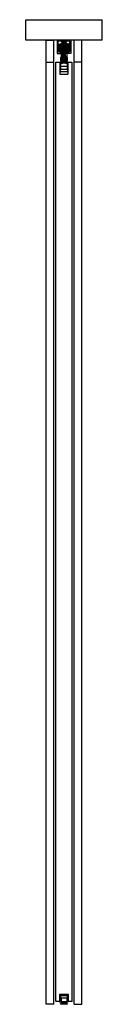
# Model space of a CAD drawing. Header units: millimetres. Extents: x -94 to 94, y 0 to 2418.
import ezdxf

# ---------------------------------------------------------------- set-up
doc = ezdxf.new("R2010")
doc.units = ezdxf.units.MM
doc.header["$LTSCALE"] = 10
doc.linetypes.add('ALLCAD_Strich', pattern=[0.2, 0.15, -0.05])
doc.layers.add('BESCH_KONT_sich_schn_seit_2d', color=160, linetype='Continuous')

msp = doc.modelspace()

# ---------------------------------------------------------------- linework, layer by layer
at = {"layer": 'BESCH_KONT_sich_schn_seit_2d', "linetype": 'ALLCAD_Strich', "extrusion": (-1.09476e-47, 1, -2.22045e-16)}
for p, q in [((-94, 2418), (94, 2418)), ((-94, 2368), (-94, 2418)), ((94, 2368), (94, 2418)), ((94, 2368), (-94, 2368)), ((-44, 2368), (-25, 2368)), ((-44, 0), (-44, 2368)), ((-25, 0), (-25, 2368)), ((16.5, 2368), (-16.5, 2368)), ((-16.5, 2368), (-16.5, 2335)), ((-14, 2339.5), (-14, 2365.5)), ((-5.5, 2365.5), (-14, 2365.5)), ((-12, 2353.5), (-12, 2348.5)), ((-11.7, 2353.5), (-12, 2353.5)), ((-12, 2353.5), (-11.7, 2353.5)), ((-11.5, 2350.5), (-12, 2350.5)), ((-12, 2350.5), (12, 2350.5)), ((-12, 2348.5), (-12, 2343.5)), ((-5.7, 2346.5), (-12, 2346.5)), ((-12, 2346.5), (12, 2346.5)), ((-11.7, 2358.1), (-5.7, 2359.7)), ((-11.7, 2358.1), (-5.7, 2359.7)), ((-11.7, 2358.1), (-11.7, 2338.9)), ((-11.7, 2351), (-5.7, 2351)), ((-5.7, 2351), (-11.7, 2351)), ((-11.7, 2346), (-5.7, 2346)), ((-5.7, 2346), (-11.7, 2346)), ((-11.5, 2353.5), (-11.5, 2350.5)), ((-4.5, 2353.5), (-11.5, 2353.5)), ((-4.5, 2350.5), (-11.5, 2350.5)), ((-10.5, 2353.7), (-10.5, 2356.7)), ((-10.5, 2356.7), (-5.7, 2356.7)), ((-10.5, 2353.7), (-5.7, 2353.7)), ((-10.5, 2351.3), (-10.5, 2353.7)), ((-10.5, 2353.3), (10.5, 2353.3)), ((-4.5, 2351.3), (-10.5, 2351.3)), ((-10.5, 2350.7), (-10.5, 2351.3)), ((-10.5, 2346.6), (-10.5, 2350.7)), ((-10.5, 2350.7), (-4.5, 2350.7)), ((-4.5, 2349.5), (-10.5, 2349.5)), ((10.5, 2349), (-10.5, 2349)), ((-10.5, 2349), (-4.5, 2349)), ((-4, 2347.5), (-10.5, 2347.5)), ((-10.5, 2346.6), (-10.5, 2341.5)), ((-10.5, 2345.9), (10.5, 2345.9)), ((-8, 2353.5), (-8, 2345.5)), ((-8, 2345.5), (-5.7, 2345.5)), ((-6.5, 2353.5), (-6.5, 2345.5)), ((-6.5, 2345.5), (-6.5, 2337.5)), ((-6, 2365), (-6, 2363.5)), ((-5.5, 2365), (-6, 2365)), ((-5.5, 2363.5), (-6, 2363.5)), ((-6, 2363.5), (-6, 2363)), ((-6, 2363), (-4, 2363)), ((-5.7, 2353.5), (-5.7, 2359.7)), ((-5.7, 2356.7), (-4.5, 2356.7)), ((-5.7, 2353.7), (-4.5, 2353.7)), ((-5.7, 2350.5), (-5.7, 2353.5)), ((-5.7, 2337.3), (-5.7, 2350.5)), ((-5.5, 2346.5), (-5.7, 2346.5)), ((-5.7, 2345.5), (-5.5, 2345.5)), ((-5.5, 2365.5), (-5.5, 2363.5)), ((-4.5, 2365), (-5.5, 2365)), ((-5.5, 2363.5), (-5.5, 2363.5)), ((-5.5, 2363.5), (-5.5, 2363.5)), ((-5.5, 2363.5), (-5.5, 2363.5)), ((-5.5, 2363.5), (-5.5, 2363.5)), ((-5.5, 2363.5), (-5.5, 2363.5)), ((-5.5, 2363.5), (-5.5, 2363.5)), ((-5.5, 2363.5), (-5.5, 2363.5)), ((-5.5, 2363.5), (-5.5, 2363.5)), ((-5.5, 2363.5), (-5.5, 2363.5)), ((-5.5, 2363.5), (-5.5, 2363.5)), ((-5.5, 2363.5), (-5.5, 2363.5)), ((-5.5, 2363.5), (-5.5, 2363.5)), ((-5.5, 2363.5), (-5.5, 2363.5)), ((-5.5, 2363.5), (-5.5, 2363.5)), ((-5.5, 2363.5), (-5.5, 2363.5)), ((-5.5, 2363.5), (-5.5, 2363.5)), ((-5.5, 2363.5), (-5.5, 2363.5)), ((-5.5, 2363.5), (-5.5, 2363.5)), ((-5.5, 2363.5), (-5.5, 2363.5)), ((-5.5, 2352.5), (-5.5, 2350.5)), ((-5.5, 2352.5), (-4.5, 2352.5)), ((-4, 2352.5), (-5.5, 2352.5)), ((-5.5, 2351), (-4.5, 2351)), ((-4, 2351), (-5.5, 2351)), ((-5.5, 2350.5), (-5.5, 2344.5)), ((-4.5, 2346.5), (-5.5, 2346.5)), ((-5.5, 2346), (-4.5, 2346)), ((-4, 2346), (-5.5, 2346)), ((-5.5, 2345.5), (5.5, 2345.5)), ((-4.5, 2363.5), (-4.5, 2365.5)), ((4.5, 2365.5), (-4.5, 2365.5)), ((-4, 2365), (-4.5, 2365)), ((-4, 2363.5), (-4.5, 2363.5)), ((-4.5, 2363), (-4.5, 2360)), ((-4.5, 2359.7), (-4.5, 2360)), ((-2, 2360), (-4.5, 2360)), ((-4.5, 2359.1), (-4.5, 2359.7)), ((4.5, 2359.7), (-4.5, 2359.7)), ((4.5, 2359.5), (-4.5, 2359.5)), ((-4.5, 2359.1), (-4.5, 2358.8)), ((4.5, 2359.1), (-4.5, 2359.1)), ((-4.5, 2356.7), (-4.5, 2358.8)), ((4.5, 2358.8), (-4.5, 2358.8)), ((4.5, 2358.4), (-4.5, 2358.4)), ((4.5, 2358.1), (-4.5, 2358.1)), ((0, 2357.4), (-4.5, 2357.4)), ((-4.5, 2353.7), (-4.5, 2356.7)), ((4.5, 2356.2), (-4.5, 2356.2)), ((4.5, 2355.5), (-4.5, 2355.5)), ((4.5, 2355.2), (-4.5, 2355.2)), ((4.5, 2355), (-4.5, 2355)), ((-4.5, 2354.5), (4.5, 2354.5)), ((-4.5, 2353.7), (-4.5, 2353.5)), ((-2, 2353.5), (-4.5, 2353.5)), ((-4.5, 2353.5), (-4.5, 2352)), ((-4.5, 2352), (-4.5, 2346.5)), ((-2, 2352), (-4.5, 2352)), ((-4.5, 2351), (4.5, 2351)), ((4.5, 2350.5), (-4.5, 2350.5)), ((-2, 2349), (-4.5, 2349)), ((-4.5, 2342.5), (-4.5, 2346.5)), ((-4.5, 2346.5), (-2, 2346.5)), ((-4.5, 2346), (4.5, 2346)), ((-4, 2365), (-2.1, 2365)), ((-4, 2365), (-4, 2363.5)), ((-4, 2363), (-4, 2363.5)), ((-2.1, 2363), (-4, 2363)), ((-4, 2353.3), (-4, 2347.5)), ((-4, 2350.5), (4, 2350.5)), ((-4, 2345.5), (-4, 2347.5)), ((-4, 2346.5), (4, 2346.5)), ((-4, 2345.5), (-4, 2335.5)), ((-4, 2345.5), (-4, 2335.5)), ((-3.7, 2353.5), (-3.7, 2353.5)), ((-3.7, 2353.5), (3.7, 2353.5)), ((-2.2, 2365), (-2.2, 2363)), ((-2.2, 2365), (-2.2, 2363)), ((-1.6, 2365), (-2.1, 2365)), ((-2.1, 2363), (-2.1, 2365)), ((-2.1, 2363), (-1.6, 2363)), ((-2, 2365), (-2, 2360)), ((2, 2360), (-2, 2360)), ((-2, 2353.5), (-2, 2352)), ((-2, 2353.5), (2, 2353.5)), ((-2, 2346.5), (-2, 2352)), ((-2, 2346.5), (-2, 2342.5)), ((2, 2346.5), (-2, 2346.5)), ((-1.9, 2365), (-1.9, 2363)), ((-1.6, 2365), (1.6, 2365)), ((-1.6, 2365), (-1.6, 2363)), ((-1.6, 2365), (-1.6, 2363)), ((0, 2363), (-1.6, 2363)), ((1.6, 2363), (0, 2363)), ((0, 2357.4), (0, 2357.4)), ((0, 2357.4), (0, 2357.4)), ((0, 2357.4), (0, 2357.4)), ((0, 2357.4), (0, 2357.4)), ((0, 2357.4), (0, 2357.4)), ((0, 2357.4), (0, 2357.4)), ((0, 2357.4), (0, 2357.4)), ((0, 2357.4), (0, 2357.4)), ((0, 2357.4), (0, 2357.4)), ((0, 2357.4), (0, 2357.4)), ((0, 2357.4), (0, 2357.4)), ((0, 2357.4), (0, 2357.4)), ((0, 2357.4), (0, 2357.4)), ((0, 2357.4), (0, 2357.4)), ((0, 2357.4), (0, 2357.4)), ((0, 2357.4), (0, 2357.4)), ((0, 2357.4), (0, 2357.4)), ((0, 2357.4), (0, 2357.4)), ((0, 2357.4), (0, 2357.4)), ((0, 2357.4), (0, 2357.4)), ((0, 2357.4), (0, 2357.4)), ((0, 2357.4), (0, 2357.4)), ((0, 2357.4), (0, 2357.4)), ((0, 2357.4), (0, 2357.4)), ((0, 2357.4), (0, 2357.4)), ((0, 2357.4), (0, 2357.4)), ((0, 2357.4), (0, 2357.4)), ((4.5, 2357.4), (0, 2357.4)), ((0, 2357.4), (0, 2357.4)), ((0, 2357.4), (0, 2357.4)), ((0, 2357.4), (0, 2357.4)), ((0, 2357.4), (0, 2357.4)), ((0, 2357.4), (0, 2357.4)), ((0, 2357.4), (0, 2357.4)), ((0, 2357.4), (0, 2357.4)), ((0, 2357.4), (0, 2357.4)), ((0, 2357.4), (0, 2357.4)), ((0, 2357.4), (0, 2357.4)), ((2.1, 2365), (1.6, 2365)), ((1.6, 2365), (1.6, 2363)), ((1.6, 2365), (1.6, 2363)), ((1.6, 2363), (2.1, 2363)), ((1.9, 2365), (1.9, 2363)), ((2, 2365), (2, 2360)), ((4.5, 2360), (2, 2360)), ((2, 2352), (2, 2353.5)), ((4.5, 2353.5), (2, 2353.5)), ((4.5, 2352), (2, 2352)), ((2, 2352), (2, 2346.5)), ((4.5, 2349), (2, 2349)), ((2, 2346.5), (4.5, 2346.5)), ((2, 2342.5), (2, 2346.5)), ((2.1, 2363), (2.1, 2365)), ((2.1, 2365), (4, 2365)), ((4, 2363), (2.1, 2363)), ((2.2, 2365), (2.2, 2363)), ((2.2, 2365), (2.2, 2363)), ((3.7, 2353.5), (3.7, 2353.5)), ((4, 2365), (4, 2363.5)), ((4.5, 2365), (4, 2365)), ((4.5, 2363.5), (4, 2363.5)), ((4, 2363.5), (4, 2363)), ((4, 2363), (6, 2363)), ((4, 2353.3), (4, 2347.5)), ((5.5, 2352.5), (4, 2352.5)), ((5.5, 2351), (4, 2351)), ((4, 2345.5), (4, 2347.5)), ((4, 2347.5), (10.5, 2347.5)), ((5.5, 2346), (4, 2346)), ((4, 2345.5), (4, 2335.5)), ((4, 2345.5), (4, 2335.5)), ((4.5, 2365.5), (4.5, 2363.5)), ((5.5, 2365), (4.5, 2365)), ((4.5, 2363), (4.5, 2360)), ((4.5, 2360), (4.5, 2359.7)), ((4.5, 2359.7), (4.5, 2359.1)), ((4.5, 2358.8), (4.5, 2359.1)), ((4.5, 2358.8), (4.5, 2356.7)), ((4.5, 2356.7), (4.5, 2353.7)), ((4.5, 2356.7), (5.7, 2356.7)), ((4.5, 2353.7), (5.7, 2353.7)), ((4.5, 2353.5), (4.5, 2353.7)), ((11.5, 2353.5), (4.5, 2353.5)), ((4.5, 2352), (4.5, 2353.5)), ((4.5, 2352.5), (5.5, 2352.5)), ((4.5, 2346.5), (4.5, 2352)), ((10.5, 2351.3), (4.5, 2351.3)), ((4.5, 2351), (5.5, 2351)), ((4.5, 2350.7), (10.5, 2350.7)), ((11.5, 2350.5), (4.5, 2350.5)), ((10.5, 2349.5), (4.5, 2349.5)), ((4.5, 2349), (10.5, 2349)), ((4.5, 2346.5), (4.5, 2342.5)), ((5.5, 2346.5), (4.5, 2346.5)), ((4.5, 2346), (5.5, 2346)), ((5.5, 2363.5), (5.5, 2365.5)), ((14, 2365.5), (5.5, 2365.5)), ((6, 2365), (5.5, 2365)), ((6, 2363.5), (5.5, 2363.5)), ((5.5, 2352.5), (5.5, 2350.5)), ((5.5, 2350.5), (5.5, 2344.5)), ((5.7, 2346.5), (5.5, 2346.5)), ((5.5, 2345.5), (5.7, 2345.5)), ((5.7, 2356.7), (10.5, 2356.7)), ((5.7, 2353.7), (10.5, 2353.7)), ((5.7, 2353.5), (5.7, 2359.7)), ((11.8, 2358.1), (5.7, 2359.7)), ((11.8, 2358.1), (5.7, 2359.7)), ((5.7, 2350.5), (5.7, 2353.5)), ((5.7, 2351), (11.8, 2351)), ((11.8, 2351), (5.7, 2351)), ((5.7, 2337.3), (5.7, 2350.5)), ((12, 2346.5), (5.7, 2346.5)), ((5.7, 2346), (11.8, 2346)), ((11.8, 2346), (5.7, 2346)), ((5.7, 2345.5), (8, 2345.5)), ((6, 2365), (6, 2363.5)), ((6, 2363), (6, 2363.5)), ((6.5, 2353.5), (6.5, 2345.5)), ((6.5, 2345.5), (6.5, 2337.5)), ((8, 2353.5), (8, 2345.5)), ((10.5, 2356.7), (10.5, 2353.7)), ((10.5, 2353.7), (10.5, 2351.3)), ((10.5, 2351.3), (10.5, 2350.7)), ((10.5, 2350.7), (10.5, 2346.6)), ((10.5, 2346.6), (10.5, 2341.5)), ((11.5, 2353.5), (11.5, 2350.5)), ((12, 2350.5), (11.5, 2350.5)), ((11.8, 2358.1), (11.8, 2338.9)), ((12, 2353.5), (11.8, 2353.5)), ((11.8, 2353.5), (12, 2353.5)), ((12, 2353.5), (12, 2348.5)), ((12, 2348.5), (12, 2343.5)), ((14, 2339.5), (14, 2365.5)), ((16.5, 2368), (16.5, 2335)), ((44, 2368), (25, 2368)), ((25, 0), (25, 2368)), ((44, 0), (44, 2368)), ((-16.5, 2335), (-7, 2335)), ((-12.4, 2339.5), (-14, 2339.5)), ((-12.4, 2338.5), (-12.4, 2339.5)), ((-7, 2337), (-12.4, 2338.5)), ((-11.7, 2343.5), (-12, 2343.5)), ((-12, 2343.5), (-11.7, 2343.5)), ((-11.7, 2338.9), (-5.7, 2337.3)), ((-11.7, 2338.9), (-5.7, 2337.3)), ((-10.5, 2345.3), (10.5, 2345.3)), ((-10.5, 2345.3), (-10.5, 2345.3)), ((-10.5, 2345.3), (-10.5, 2345.3)), ((-10.5, 2345.3), (-10.5, 2345.3)), ((-10.5, 2345.3), (-10.5, 2345.3)), ((-10.5, 2345.3), (-10.5, 2345.3)), ((-10.5, 2345.3), (-10.5, 2345.3)), ((-10.5, 2345.3), (-10.5, 2345.3)), ((-10.5, 2345.3), (-10.5, 2345.3)), ((-10.5, 2345.3), (-10.5, 2345.3)), ((-10.5, 2345.3), (-10.5, 2345.3)), ((-10.5, 2345.3), (-10.5, 2345.3)), ((-10.5, 2345.3), (-10.5, 2345.3)), ((-10.5, 2345.3), (-10.5, 2345.3)), ((-10.5, 2345.3), (-10.5, 2345.3)), ((-10.5, 2345.3), (-10.5, 2345.3)), ((-10.5, 2345.3), (-10.5, 2345.3)), ((-10.5, 2345.3), (-10.5, 2345.3)), ((-10.5, 2345.3), (-10.5, 2345.3)), ((-10.5, 2345.3), (-10.5, 2345.3)), ((-10.5, 2345.3), (-10.5, 2345.3)), ((-10.5, 2345.3), (-10.5, 2345.3)), ((-10.5, 2345.3), (-10.5, 2345.3)), ((-10.5, 2345.3), (-10.5, 2345.3)), ((10.5, 2345), (-10.5, 2345)), ((-10.5, 2345), (-4.5, 2345)), ((-10.5, 2342.8), (-10.5, 2342.8)), ((-10.5, 2342.8), (-10.5, 2342.8)), ((-10.5, 2342.8), (-10.5, 2342.8)), ((-10.5, 2342.8), (-10.5, 2342.8)), ((-10.5, 2342.8), (-10.5, 2342.8)), ((-10.5, 2342.8), (-10.5, 2342.8)), ((-10.5, 2342.8), (-10.5, 2342.8)), ((-10.5, 2342.8), (-10.5, 2342.8)), ((-10.5, 2342.8), (10.5, 2342.8)), ((-10.5, 2342.8), (-10.5, 2342.8)), ((-10.5, 2342.8), (-10.5, 2342.8)), ((-10.5, 2342.8), (-10.5, 2342.8)), ((-10.5, 2342.8), (-10.5, 2342.8)), ((-10.5, 2342.8), (-10.5, 2342.8)), ((-10.5, 2342.8), (-10.5, 2342.8)), ((-10.5, 2342.8), (-10.5, 2342.8)), ((-10.5, 2342.8), (-10.5, 2342.8)), ((-10.5, 2342.8), (-10.5, 2342.8)), ((-10.5, 2342.2), (10.5, 2342.2)), ((-10.5, 2341.5), (-4.5, 2341.5)), ((-10.5, 2339.8), (-10.5, 2341.5)), ((-7.6, 2339.8), (-10.5, 2339.8)), ((-4, 2325.5), (-8.5, 2325.5)), ((-8.5, 2325.5), (-8.5, 2317.5)), ((-5.4, 2338.5), (-7.6, 2339.8)), ((7, 2337), (-7, 2337)), ((-7, 2337), (-7, 2327)), ((-7, 2335), (-7, 2337)), ((7, 2327), (-7, 2327)), ((-6.5, 2337.5), (-6.5, 2337)), ((-6.5, 2337), (-6.5, 2335.5)), ((-6.5, 2335.5), (-4.5, 2335.5)), ((-5.5, 2344.5), (-4.5, 2344.5)), ((-4, 2344.5), (-5.5, 2344.5)), ((-5.5, 2324), (5.5, 2324)), ((-5.5, 2324), (-5.5, 2322.5)), ((0, 2322.5), (-5.5, 2322.5)), ((-3.3, 2334.7), (-5.4, 2338.5)), ((-2, 2345), (-4.5, 2345)), ((-4.5, 2342.5), (-4.5, 2341.4)), ((-4.5, 2342.5), (-2, 2342.5)), ((-4.5, 2341.7), (4.5, 2341.7)), ((-4.5, 2341.5), (4.5, 2341.5)), ((-4.5, 2341.4), (-4.5, 2337.3)), ((-4.5, 2341.4), (4.5, 2341.4)), ((-4.5, 2340.9), (4.5, 2340.9)), ((-4.5, 2339.2), (4.5, 2339.2)), ((-4.5, 2338.8), (4.5, 2338.8)), ((-4.5, 2337), (-4.5, 2337.3)), ((-4.5, 2337.3), (4.5, 2337.3)), ((-4.5, 2335.5), (-4.5, 2337)), ((-4.5, 2335.5), (4.5, 2335.5)), ((0, 2340.5), (-4, 2340.5)), ((-4, 2331.5), (-4, 2335.5)), ((4, 2331.5), (-4, 2331.5)), ((-4, 2327), (-4, 2331.5)), ((-4, 2324), (-4, 2327)), ((-3, 2325.5), (-4, 2325.5)), ((-4, 2319), (-4, 2324)), ((3.3, 2334.7), (-3.3, 2334.7)), ((-3, 2325.5), (-3, 2317.5)), ((4, 2325.5), (-3, 2325.5)), ((-2, 2342.5), (-2, 2342.5)), ((-2, 2331.1), (0, 2331.1)), ((-2, 2331.1), (-2, 2327)), ((-2, 2327), (-2, 2324)), ((-2, 2319), (-2, 2324)), ((-2, 2324), (-2, 2319)), ((-1.3, 2321.5), (-0.7, 2322.7)), ((-0.7, 2320.3), (-1.3, 2321.5)), ((-0.7, 2322.7), (0.7, 2322.7)), ((4, 2340.5), (0, 2340.5)), ((0, 2331.1), (2, 2331.1)), ((0, 2327), (0, 2327)), ((0, 2327), (0, 2327)), ((0, 2327), (0, 2327)), ((0, 2327), (0, 2327)), ((0, 2327), (0, 2327)), ((0, 2327), (0, 2327)), ((0, 2327), (0, 2327)), ((0, 2327), (0, 2327)), ((0, 2327), (0, 2327)), ((0, 2327), (0, 2327)), ((0, 2327), (0, 2327)), ((0, 2327), (0, 2327)), ((0, 2327), (0, 2327)), ((0, 2327), (0, 2327)), ((0, 2327), (0, 2327)), ((0, 2327), (0, 2327)), ((0, 2327), (0, 2327)), ((0, 2327), (0, 2327)), ((0, 2327), (0, 2327)), ((0, 2327), (0, 2327)), ((0, 2327), (0, 2327)), ((0, 2327), (0, 2327)), ((0, 2327), (0, 2327)), ((0, 2327), (0, 2327)), ((0, 2327), (0, 2327)), ((0, 2327), (0, 2327)), ((0, 2327), (0, 2327)), ((0, 2327), (0, 2327)), ((0, 2327), (0, 2327)), ((0, 2327), (0, 2327)), ((0, 2327), (0, 2327)), ((0, 2327), (0, 2327)), ((0, 2327), (0, 2327)), ((0, 2327), (0, 2327)), ((0, 2322.5), (5.5, 2322.5)), ((0.7, 2322.7), (1.3, 2321.5)), ((1.3, 2321.5), (0.7, 2320.3)), ((4.5, 2345), (2, 2345)), ((2, 2342.5), (2, 2342.5)), ((2, 2342.5), (4.5, 2342.5)), ((2, 2331.1), (2, 2327)), ((2, 2327), (2, 2324)), ((2, 2319), (2, 2324)), ((2, 2324), (2, 2319)), ((3, 2325.5), (3, 2317.5)), ((5.4, 2338.5), (3.3, 2334.7)), ((5.5, 2344.5), (4, 2344.5)), ((4, 2331.5), (4, 2335.5)), ((4, 2327), (4, 2331.5)), ((4, 2324), (4, 2327)), ((8.5, 2325.5), (4, 2325.5)), ((4, 2319), (4, 2324)), ((4.5, 2345), (10.5, 2345)), ((4.5, 2344.5), (5.5, 2344.5)), ((4.5, 2341.4), (4.5, 2342.5)), ((4.5, 2341.5), (10.5, 2341.5)), ((4.5, 2337.3), (4.5, 2341.4)), ((4.5, 2337.3), (4.5, 2337)), ((4.5, 2337), (4.5, 2335.5)), ((4.5, 2335.5), (6.5, 2335.5)), ((7.6, 2339.8), (5.4, 2338.5)), ((5.5, 2324), (5.5, 2322.5)), ((5.5, 2321.5), (5.5, 2321.5)), ((5.5, 2321.5), (5.5, 2321.5)), ((5.5, 2321.5), (5.5, 2321.5)), ((5.5, 2321.5), (5.5, 2321.5)), ((5.5, 2321.5), (5.5, 2321.5)), ((5.5, 2321.5), (5.5, 2321.5)), ((5.5, 2321.5), (5.5, 2321.5)), ((5.5, 2321.5), (5.5, 2321.5)), ((5.5, 2321.5), (5.5, 2321.5)), ((5.5, 2321.5), (5.5, 2321.5)), ((5.5, 2321.5), (5.5, 2321.5)), ((5.5, 2321.5), (5.5, 2321.5)), ((5.5, 2321.5), (5.5, 2321.5)), ((5.5, 2321.5), (5.5, 2321.5)), ((5.5, 2321.5), (5.5, 2321.5)), ((5.5, 2321.5), (5.5, 2321.5)), ((5.5, 2321.5), (5.5, 2321.5)), ((5.5, 2321.5), (5.5, 2321.5)), ((5.5, 2321.5), (5.5, 2321.5)), ((5.5, 2321.5), (5.5, 2321.5)), ((5.5, 2321.5), (5.5, 2321.5)), ((5.5, 2321.5), (5.5, 2321.5)), ((5.5, 2321.5), (5.5, 2321.5)), ((5.5, 2321.5), (5.5, 2321.5)), ((5.5, 2321.5), (5.5, 2321.5)), ((5.5, 2321.5), (5.5, 2321.5)), ((11.8, 2338.9), (5.7, 2337.3)), ((11.8, 2338.9), (5.7, 2337.3)), ((6.5, 2337.5), (6.5, 2337)), ((6.5, 2337), (6.5, 2335.5)), ((12.4, 2338.5), (7, 2337)), ((7, 2337), (7, 2327)), ((7, 2335), (7, 2337)), ((16.5, 2335), (7, 2335)), ((10.5, 2339.8), (7.6, 2339.8)), ((8.5, 2317.5), (8.5, 2325.5)), ((10.5, 2342.8), (10.5, 2342.8)), ((10.5, 2342.8), (10.5, 2342.8)), ((10.5, 2342.8), (10.5, 2342.8)), ((10.5, 2342.8), (10.5, 2342.8)), ((10.5, 2342.8), (10.5, 2342.8)), ((10.5, 2342.8), (10.5, 2342.8)), ((10.5, 2342.8), (10.5, 2342.8)), ((10.5, 2342.8), (10.5, 2342.8)), ((10.5, 2342.8), (10.5, 2342.8)), ((10.5, 2342.8), (10.5, 2342.8)), ((10.5, 2342.8), (10.5, 2342.8)), ((10.5, 2342.8), (10.5, 2342.8)), ((10.5, 2342.8), (10.5, 2342.8)), ((10.5, 2342.8), (10.5, 2342.8)), ((10.5, 2342.8), (10.5, 2342.8)), ((10.5, 2342.8), (10.5, 2342.8)), ((10.5, 2342.8), (10.5, 2342.8)), ((10.5, 2341.5), (10.5, 2339.8)), ((12, 2343.5), (11.8, 2343.5)), ((11.8, 2343.5), (12, 2343.5)), ((12.4, 2339.5), (14, 2339.5)), ((12.4, 2339.5), (12.4, 2338.5)), ((-44, 2314), (-25, 2314)), ((-20, 2314), (-10, 2314)), ((-20, 7), (-20, 2314)), ((-10, 2314), (-10, 2284)), ((-10, 2314), (-10, 2284)), ((10, 2314), (-10, 2314)), ((9.5, 2313.5), (-9.5, 2313.5)), ((-9.5, 2313.5), (-9.5, 2290.5)), ((-8.5, 2317.5), (-4, 2317.5)), ((-7.5, 2295.5), (-7.5, 2311.5)), ((-7.5, 2311.5), (-4, 2311.5)), ((-7.5, 2311.5), (-7.5, 2311.5)), ((-7.5, 2311.5), (-7.5, 2311.5)), ((-7.5, 2311.5), (-7.5, 2311.5)), ((-7.5, 2311.5), (-7.5, 2311.5)), ((-7.5, 2311.5), (-7.5, 2311.5)), ((-7.5, 2311.5), (-7.5, 2311.5)), ((-7.5, 2311.5), (-7.5, 2311.5)), ((-7.5, 2311.5), (-7.5, 2311.5)), ((-7.5, 2311.5), (-7.5, 2311.5)), ((-7.5, 2311.5), (-7.5, 2311.5)), ((-7.5, 2311.5), (-7.5, 2311.5)), ((-7.5, 2311.5), (-7.5, 2311.5)), ((-7.5, 2311.5), (-7.5, 2311.5)), ((-7.5, 2311.5), (-7.5, 2311.5)), ((-7.5, 2311.5), (-7.5, 2311.5)), ((-7.5, 2311.5), (-7.5, 2311.5)), ((-7.5, 2311.5), (-7.5, 2311.5)), ((-7.5, 2311.5), (-7.5, 2311.5)), ((-7.5, 2303.5), (7.5, 2303.5)), ((-5.5, 2320.5), (-5.5, 2319)), ((-5.5, 2320.5), (0, 2320.5)), ((-5.5, 2319), (5.5, 2319)), ((-4, 2314), (-4, 2319)), ((-4, 2317.5), (-3, 2317.5)), ((-4, 2313.5), (-4, 2314)), ((-4, 2311.5), (-4, 2313.5)), ((4, 2311.5), (-4, 2311.5)), ((-3, 2317.5), (4, 2317.5)), ((2, 2317.5), (-2, 2317.5)), ((-2, 2317.5), (-2, 2311.5)), ((0, 2320.3), (-0.7, 2320.3)), ((0, 2320.5), (5.5, 2320.5)), ((0, 2320.3), (0, 2320.3)), ((0, 2320.3), (0, 2320.3)), ((0, 2320.3), (0, 2320.3)), ((0, 2320.3), (0, 2320.3)), ((0, 2320.3), (0, 2320.3)), ((0, 2320.3), (0, 2320.3)), ((0, 2320.3), (0, 2320.3)), ((0, 2320.3), (0, 2320.3)), ((0, 2320.3), (0, 2320.3)), ((0, 2320.3), (0, 2320.3)), ((0, 2320.3), (0, 2320.3)), ((0, 2320.3), (0, 2320.3)), ((0, 2320.3), (0, 2320.3)), ((0, 2320.3), (0, 2320.3)), ((0, 2320.3), (0, 2320.3)), ((0, 2320.3), (0, 2320.3)), ((0, 2320.3), (0, 2320.3)), ((0.7, 2320.3), (0, 2320.3)), ((0, 2320.3), (0, 2320.3)), ((0, 2320.3), (0, 2320.3)), ((0, 2320.3), (0, 2320.3)), ((0, 2320.3), (0, 2320.3)), ((0, 2320.3), (0, 2320.3)), ((0, 2320.3), (0, 2320.3)), ((0, 2320.3), (0, 2320.3)), ((0, 2320.3), (0, 2320.3)), ((0, 2320.3), (0, 2320.3)), ((0, 2320.3), (0, 2320.3)), ((2, 2311.5), (2, 2317.5)), ((4, 2314), (4, 2319)), ((4, 2317.5), (8.5, 2317.5)), ((4, 2313.5), (4, 2314)), ((4, 2311.5), (4, 2313.5)), ((4, 2311.5), (7.5, 2311.5)), ((5.5, 2320.5), (5.5, 2319)), ((7.5, 2311.5), (7.5, 2295.5)), ((9.5, 2290.5), (9.5, 2313.5)), ((10, 2284), (10, 2314)), ((10, 2314), (20, 2314)), ((10, 2284), (10, 2314)), ((20, 7), (20, 2314)), ((44, 2314), (25, 2314)), ((-10, 2284), (10, 2284)), ((-10, 2284), (10, 2284)), ((-10, 2284), (-10, 2284)), ((-10, 2284), (-10, 2284)), ((-10, 2284), (-10, 2284)), ((-10, 2284), (-10, 2284)), ((-10, 2284), (-10, 2284)), ((-10, 2284), (-10, 2284)), ((-10, 2284), (-10, 2284)), ((-10, 2284), (-10, 2284)), ((-10, 2284), (-10, 2284)), ((-10, 2284), (-10, 2284)), ((-10, 2284), (-10, 2284)), ((-10, 2284), (-10, 2284)), ((-10, 2284), (-10, 2284)), ((-10, 2284), (-10, 2284)), ((-10, 2284), (-10, 2284)), ((-10, 2284), (-10, 2284)), ((-10, 2284), (-10, 2284)), ((-10, 2284), (-10, 2284)), ((-10, 2284), (-10, 2284)), ((-10, 2284), (-10, 2284)), ((-10, 2284), (-10, 2284)), ((-10, 2284), (-10, 2284)), ((-10, 2284), (-10, 2284)), ((-10, 2284), (-10, 2284)), ((-10, 2284), (-10, 2284)), ((-10, 2284), (-10, 2284)), ((-9.5, 2290.5), (9.5, 2290.5)), ((7.5, 2295.5), (-7.5, 2295.5)), ((10, 2284), (10, 2284)), ((10, 2284), (10, 2284)), ((10, 2284), (10, 2284)), ((10, 2284), (10, 2284)), ((10, 2284), (10, 2284)), ((10, 2284), (10, 2284)), ((10, 2284), (10, 2284)), ((10, 2284), (10, 2284)), ((10, 2284), (10, 2284)), ((10, 2284), (10, 2284)), ((10, 2284), (10, 2284)), ((10, 2284), (10, 2284)), ((10, 2284), (10, 2284)), ((10, 2284), (10, 2284)), ((10, 2284), (10, 2284)), ((10, 2284), (10, 2284)), ((10, 2284), (10, 2284)), ((10, 2284), (10, 2284)), ((10, 2284), (10, 2284)), ((10, 2284), (10, 2284)), ((10, 2284), (10, 2284)), ((10, 2284), (10, 2284)), ((10, 2284), (10, 2284)), ((10, 2284), (10, 2284)), ((10, 2284), (10, 2284)), ((10, 2284), (10, 2284)), ((-25, 0), (-44, 0)), ((-10, 7), (-20, 7)), ((-10, 24), (-11, 24)), ((-11, 24), (-11, 7)), ((-11, 7), (-11, 7)), ((-10, 7), (-11, 7)), ((-11, 7), (-11, 6)), ((-11, 6), (-9, 6)), ((-11, 6), (-9, 6)), ((-10, 24), (-10, 7)), ((10, 24), (-10, 24)), ((10, 24), (-10, 24)), ((-10, 7), (-10, 7)), ((-10, 7), (-10, 7)), ((-10, 7), (-10, 7)), ((-10, 7), (-10, 7)), ((-10, 7), (-10, 7)), ((-10, 7), (-10, 7)), ((-10, 7), (-10, 7)), ((-10, 7), (-10, 7)), ((-10, 7), (-10, 7)), ((-10, 7), (-10, 7)), ((-10, 7), (-10, 7)), ((-10, 7), (-10, 7)), ((-10, 7), (-10, 7)), ((-10, 7), (-10, 7)), ((-10, 7), (-10, 7)), ((-10, 7), (-10, 7)), ((-10, 7), (-10, 7)), ((-9, 6), (-9, 23)), ((-9, 23), (9, 23)), ((-9, 23), (-9, 23)), ((9, 23), (-9, 23)), ((-9, 6), (-4, 6)), ((-9, 2), (9, 2)), ((-9, 0), (-9, 2)), ((9, 0), (-9, 0)), ((-7.5, 7), (-7.5, 21.5)), ((-7.5, 21.5), (7.5, 21.5)), ((-7, 7), (-7.5, 7)), ((-7.5, 7), (-7.5, 7)), ((-7.5, 7), (-7.5, 7)), ((-7.5, 7), (-7.5, 7)), ((-7.5, 7), (-7.5, 7)), ((-7.5, 7), (-7.5, 7)), ((-7.5, 7), (-7.5, 7)), ((-7.5, 7), (-7.5, 7)), ((-7.5, 7), (-7.5, 7)), ((-7.5, 7), (-7.5, 7)), ((-7.5, 7), (-7.5, 7)), ((-7.5, 7), (-7.5, 7)), ((-7.5, 7), (-7.5, 7)), ((-7.5, 7), (-7.5, 7)), ((-7.5, 7), (-7.5, 7)), ((-7.5, 7), (-7.5, 7)), ((-7.5, 7), (-7.5, 7)), ((-7.5, 7), (-7.5, 7)), ((-7, 16), (7, 16)), ((-7, 16), (-7, 7)), ((-7, 7), (7, 7)), ((0, 3.5), (-6.5, 3.5)), ((-6.5, 2), (-6.5, 3.5)), ((-5.5, 0), (-5.5, 2)), ((-4, 7), (-4, 3.5)), ((-4, 6), (4, 6)), ((-4, 3.5), (-4, 2)), ((-3, 0), (-3, 2)), ((-2.5, 0), (-2.5, 2)), ((0, 7), (0, 7)), ((0, 7), (0, 7)), ((0, 7), (0, 7)), ((0, 7), (0, 7)), ((0, 7), (0, 7)), ((0, 7), (0, 7)), ((0, 7), (0, 7)), ((0, 7), (0, 7)), ((0, 7), (0, 7)), ((0, 7), (0, 7)), ((0, 7), (0, 7)), ((0, 7), (0, 7)), ((0, 7), (0, 7)), ((0, 7), (0, 7)), ((0, 7), (0, 7)), ((0, 7), (0, 7)), ((0, 7), (0, 7)), ((0, 7), (0, 7)), ((0, 7), (0, 7)), ((0, 7), (0, 7)), ((0, 7), (0, 7)), ((0, 7), (0, 7)), ((0, 7), (0, 7)), ((0, 7), (0, 7)), ((0, 7), (0, 7)), ((6.5, 3.5), (0, 3.5)), ((2.5, 0), (2.5, 2)), ((3, 0), (3, 2)), ((4, 7), (4, 3.5)), ((4, 6), (9, 6)), ((4, 3.5), (4, 2)), ((5.5, 0), (5.5, 2)), ((6.5, 2), (6.5, 3.5)), ((7, 16), (7, 7)), ((7.5, 7), (7, 7)), ((7.5, 21.5), (7.5, 7)), ((7.5, 7), (7.5, 7)), ((7.5, 7), (7.5, 7)), ((7.5, 7), (7.5, 7)), ((7.5, 7), (7.5, 7)), ((7.5, 7), (7.5, 7)), ((7.5, 7), (7.5, 7)), ((7.5, 7), (7.5, 7)), ((7.5, 7), (7.5, 7)), ((7.5, 7), (7.5, 7)), ((7.5, 7), (7.5, 7)), ((7.5, 7), (7.5, 7)), ((7.5, 7), (7.5, 7)), ((7.5, 7), (7.5, 7)), ((7.5, 7), (7.5, 7)), ((7.5, 7), (7.5, 7)), ((7.5, 7), (7.5, 7)), ((7.5, 7), (7.5, 7)), ((7.5, 7), (7.5, 7)), ((7.5, 7), (7.5, 7)), ((9, 23), (9, 6)), ((9, 23), (9, 23)), ((9, 6), (11, 6)), ((9, 6), (11, 6)), ((9, 0), (9, 2)), ((10, 7), (10, 24)), ((11, 24), (10, 24)), ((20, 7), (10, 7)), ((10, 7), (10, 7)), ((11, 7), (10, 7)), ((10, 7), (10, 7)), ((10, 7), (10, 7)), ((10, 7), (10, 7)), ((10, 7), (10, 7)), ((10, 7), (10, 7)), ((10, 7), (10, 7)), ((10, 7), (10, 7)), ((10, 7), (10, 7)), ((10, 7), (10, 7)), ((10, 7), (10, 7)), ((10, 7), (10, 7)), ((10, 7), (10, 7)), ((10, 7), (10, 7)), ((10, 7), (10, 7)), ((10, 7), (10, 7)), ((10, 7), (10, 7)), ((11, 7), (11, 24)), ((11, 7), (11, 7)), ((11, 6), (11, 7)), ((25, 0), (44, 0))]:
    msp.add_line(p, q, dxfattribs=at)
at = {"layer": 'BESCH_KONT_sich_schn_seit_2d', "linetype": 'ALLCAD_Strich', "extrusion": (-2.22045e-16, -2.22045e-16, -1)}
msp.add_circle((0, 2321.5), 2.5, dxfattribs=at)
msp.add_circle((0, 2321.5), 2.5, dxfattribs=at)
for centre, radius, start, end in [((10.7, 2352.7), 6.15, 180, 268.6024), ((0, 2357.4), 0.00093, 270, 0), ((0, 2357.4), 0.00093, 0, 90), ((0, 2357.4), 0.00093, 90, 180), ((0, 2357.4), 0.00093, 180, 270), ((0, 2357.4), 0.00116, 180, 270), ((0, 2357.4), 0.00116, 90, 180), ((0, 2357.4), 0.00116, 270, 0), ((0, 2357.4), 0.00116, 0, 90), ((0, 2357.4), 0.00116, 180, 270), ((0, 2357.4), 0.00116, 90, 180), ((0, 2357.4), 0.00116, 270, 0), ((0, 2357.4), 0.00116, 0, 90), ((-10.7, 2352.7), 6.15, 271.3976, 360), ((10.5, 2345.3), 0.00093, 90, 180), ((10.5, 2345.3), 0.00093, 180, 270), ((10.5, 2345.3), 0.00116, 90, 180), ((10.5, 2345.3), 0.00116, 180, 270), ((10.5, 2345.3), 0.00271, 0, 90), ((10.5, 2345.3), 0.00271, 270, 0), ((10.5, 2345.3), 0.00116, 90, 180), ((10.5, 2345.3), 0.00116, 180, 270), ((10.5, 2345.3), 0.00271, 0, 90), ((10.5, 2345.3), 0.00271, 270, 0), ((5.5, 2321.5), 1, 270, 90), ((5.5, 2321.5), 1, 90, 270), ((0, 2327), 0.00093, 90, 180), ((0, 2327), 0.00093, 180, 270), ((0, 2327), 0.00093, 270, 0), ((0, 2327), 0.00093, 360, 90), ((0, 2327), 0.00116, 0, 90), ((0, 2327), 0.00116, 270, 360), ((0, 2327), 0.00116, 90, 180), ((0, 2327), 0.00116, 180, 270), ((0, 2327), 0.00116, 0, 90), ((0, 2327), 0.00116, 270, 360), ((0, 2327), 0.00116, 90, 180), ((0, 2327), 0.00116, 180, 270), ((-5.5, 2321.5), 1, 270.2088, 89.7912), ((-5.5, 2321.5), 1, 0, 90.2088), ((-5.5, 2321.5), 1, 269.7912, 0), ((-5.5, 2321.5), 1, 90.2088, 269.7912), ((-5.5, 2321.5), 1, 90, 270), ((-5.5, 2321.5), 0.00093, 270, 360), ((-5.5, 2321.5), 0.00093, 0, 90), ((-5.5, 2321.5), 0.00116, 0, 90), ((-5.5, 2321.5), 0.00116, 270, 360), ((-5.5, 2321.5), 0.00116, 90, 180), ((-5.5, 2321.5), 0.00116, 180, 270), ((-5.5, 2321.5), 0.00116, 0, 90), ((-5.5, 2321.5), 0.00116, 270, 360), ((-5.5, 2321.5), 0.00116, 90, 180), ((-5.5, 2321.5), 0.00116, 180, 270), ((0, 2320.3), 0.00093, 270, 0), ((0, 2320.3), 0.00093, 0, 90), ((0, 2320.3), 0.00116, 0, 90), ((0, 2320.3), 0.00116, 270, 360), ((0, 2320.3), 0.00116, 90, 180), ((0, 2320.3), 0.00116, 180, 270), ((0, 2320.3), 0.00116, 0, 90), ((0, 2320.3), 0.00116, 270, 360), ((0, 2320.3), 0.00116, 90, 180), ((0, 2320.3), 0.00116, 180, 270), ((10, 2284), 0.00093, 270, 360), ((10, 2284), 0.00093, 0, 90), ((10, 2284), 0.00116, 0, 90), ((10, 2284), 0.00116, 270, 360), ((10, 2284), 0.00116, 90, 180), ((10, 2284), 0.00116, 180, 270), ((10, 2284), 0.00116, 0, 90), ((10, 2284), 0.00116, 270, 360), ((10, 2284), 0.00116, 90, 180), ((10, 2284), 0.00116, 180, 270), ((-10, 2284), 0.00093, 90, 180), ((-10, 2284), 0.00093, 180, 270), ((-10, 2284), 0.00116, 90, 180), ((-10, 2284), 0.00116, 180, 270), ((-10, 2284), 0.00271, 0, 90), ((-10, 2284), 0.00271, 270, 0), ((-10, 2284), 0.00116, 90, 180), ((-10, 2284), 0.00116, 180, 270), ((-10, 2284), 0.00271, 0, 90), ((-10, 2284), 0.00271, 270, 0)]:
    msp.add_arc(centre, radius, start, end, dxfattribs=at)
at = {"layer": 'BESCH_KONT_sich_schn_seit_2d', "linetype": 'ALLCAD_Strich'}
for centre, radius, start, end in [((-3.7, 2352.7), 0.75, 90.0001, 180), ((0, 2357.4), 0.00217, 90, 180), ((0, 2357.4), 0.00217, 180, 270), ((0, 2357.4), 0.00217, 270, 0), ((0, 2357.4), 0.00217, 0, 90), ((0, 2357.4), 0.00271, 90, 180), ((0, 2357.4), 0.00271, 180, 270), ((0, 2357.4), 0.00271, 270, 0), ((0, 2357.4), 0.00271, 0, 90), ((0, 2357.4), 0.00271, 90, 180), ((0, 2357.4), 0.00271, 180, 270), ((0, 2357.4), 0.00271, 270, 0), ((0, 2357.4), 0.00271, 0, 90), ((3.7, 2352.7), 0.75, 0, 89.9999), ((-10.5, 2345.3), 0.00217, 270, 360), ((-10.5, 2345.3), 0.00217, 0, 90), ((-10.5, 2345.3), 0.00271, 270, 360), ((-10.5, 2345.3), 0.00271, 360, 90), ((-10.5, 2345.3), 0.00116, 180, 270), ((-10.5, 2345.3), 0.00116, 90, 180), ((-10.5, 2345.3), 0.00271, 270, 360), ((-10.5, 2345.3), 0.00271, 360, 90), ((-10.5, 2345.3), 0.00116, 180, 270), ((-10.5, 2345.3), 0.00116, 90, 180), ((-5.5, 2321.5), 1, 90, 270), ((-5.5, 2321.5), 1, 0, 90), ((-5.5, 2321.5), 1, 270, 0), ((0, 2327), 0.00217, 270, 0), ((0, 2327), 0.00217, 0, 90), ((0, 2327), 0.00217, 90, 180), ((0, 2327), 0.00217, 180, 270), ((0, 2327), 0.00271, 270, 0), ((0, 2327), 0.00271, 0, 90), ((0, 2327), 0.00271, 90, 180), ((0, 2327), 0.00271, 180, 270), ((0, 2327), 0.00271, 270, 0), ((0, 2327), 0.00271, 0, 90), ((0, 2327), 0.00271, 90, 180), ((0, 2327), 0.00271, 180, 270), ((5.5, 2321.5), 0.00217, 90, 180), ((5.5, 2321.5), 0.00217, 180, 270), ((5.5, 2321.5), 0.00271, 180, 270), ((5.5, 2321.5), 0.00271, 270, 360), ((5.5, 2321.5), 0.00271, 0, 90), ((5.5, 2321.5), 0.00271, 90, 180), ((5.5, 2321.5), 0.00271, 180, 270), ((5.5, 2321.5), 0.00271, 270, 360), ((5.5, 2321.5), 0.00271, 0, 90), ((5.5, 2321.5), 0.00271, 90, 180), ((0, 2320.3), 0.00217, 90, 180), ((0, 2320.3), 0.00217, 180, 270), ((0, 2320.3), 0.00271, 270, 0), ((0, 2320.3), 0.00271, 0, 90), ((0, 2320.3), 0.00271, 90, 180), ((0, 2320.3), 0.00271, 180, 270), ((0, 2320.3), 0.00271, 270, 0), ((0, 2320.3), 0.00271, 0, 90), ((0, 2320.3), 0.00271, 90, 180), ((0, 2320.3), 0.00271, 180, 270), ((-10, 2284), 0.00217, 90, 180), ((-10, 2284), 0.00217, 180, 270), ((-10, 2284), 0.00271, 180, 270), ((-10, 2284), 0.00271, 270, 0), ((-10, 2284), 0.00271, 0, 90), ((-10, 2284), 0.00271, 90, 180), ((-10, 2284), 0.00271, 180, 270), ((-10, 2284), 0.00271, 270, 0), ((-10, 2284), 0.00271, 0, 90), ((-10, 2284), 0.00271, 90, 180), ((10, 2284), 0.00217, 270, 360), ((10, 2284), 0.00217, 0, 90), ((10, 2284), 0.00271, 270, 0), ((10, 2284), 0.00271, 0, 90), ((10, 2284), 0.00116, 180, 270), ((10, 2284), 0.00116, 90, 180), ((10, 2284), 0.00271, 270, 0), ((10, 2284), 0.00271, 0, 90), ((10, 2284), 0.00116, 180, 270), ((10, 2284), 0.00116, 90, 180)]:
    msp.add_arc(centre, radius, start, end, dxfattribs=at)
at = {"layer": 'BESCH_KONT_sich_schn_seit_2d', "linetype": 'ALLCAD_Strich', "extrusion": (-2.22045e-16, -2.22045e-16, -1)}
for start_param, end_param in [(-0.463816, 0), (0, 0.463816)]:
    msp.add_ellipse((0, 2334.6), major_axis=(0, 28.4), ratio=0.158472, start_param=start_param, end_param=end_param, dxfattribs=at)
at = {"layer": 'BESCH_KONT_sich_schn_seit_2d', "linetype": 'ALLCAD_Strich'}
msp.add_open_spline([(2, 2342.5), (2, 2342.5), (2, 2342.5), (1.9, 2342.4), (1.9, 2342.4), (1.8, 2342.4), (1.7, 2342.3), (1.6, 2342.3), (1.5, 2342.2), (1.3, 2342.2), (1.2, 2342.2), (1, 2342.1), (0.9, 2342.1), (0.6, 2342), (0.5, 2342), (0.3, 2342), (0.1, 2342), (0, 2342), (-0.1, 2342), (-0.3, 2342), (-0.5, 2342), (-0.6, 2342), (-0.9, 2342.1), (-1, 2342.1), (-1.2, 2342.2), (-1.3, 2342.2), (-1.5, 2342.2), (-1.6, 2342.3), (-1.7, 2342.3), (-1.8, 2342.4), (-1.9, 2342.4), (-1.9, 2342.4), (-2, 2342.5), (-2, 2342.5), (-2, 2342.5)], degree=3, knots=[-3.058152, -3.058152, -3.058152, -3.058152, -2.674094, -2.674094, -2.290036, -2.290036, -1.905979, -1.905979, -1.521921, -1.521921, -1.141441, -1.141441, -0.760961, -0.760961, -0.38048, -0.38048, 0, 0, 0, 0.38048, 0.38048, 0.760961, 0.760961, 1.141441, 1.141441, 1.521921, 1.521921, 1.905979, 1.905979, 2.290036, 2.290036, 2.674094, 2.674094, 3.058152, 3.058152, 3.058152, 3.058152], dxfattribs=at)

doc.saveas('drawing.dxf')
